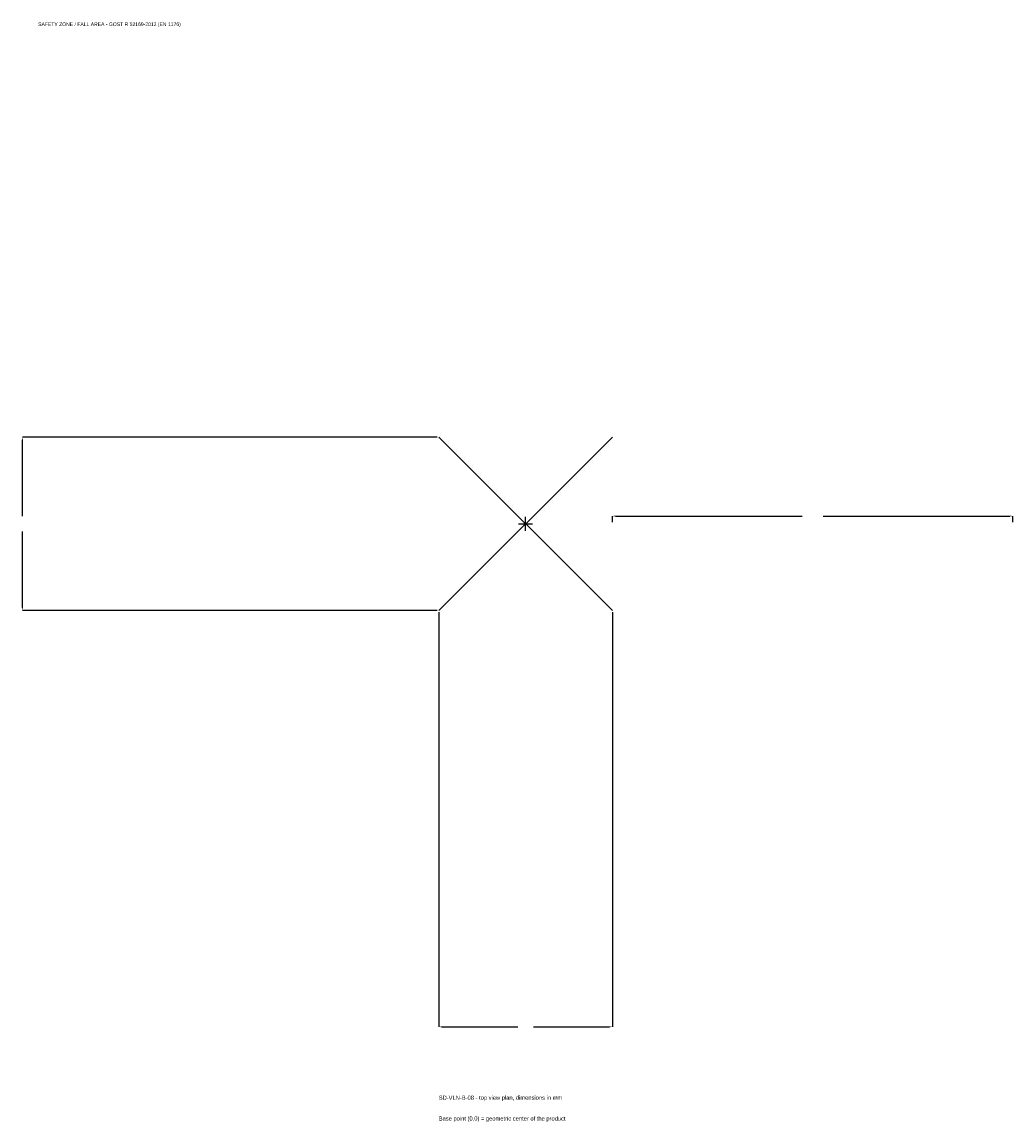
# Model space of a CAD drawing. Extents: x -1885 to 1825, y -2240 to 1879.
import ezdxf

# ---------------------------------------------------------------- set-up
doc = ezdxf.new("R2010")
doc.units = 0
for name, color, linetype in [('GP_MAF_zona_bezopasnosti', 1, 'Continuous'), ('ZSK_DANNYE', 3, 'Continuous'), ('ZSK_KONTUR', 7, 'Continuous'), ('ZSK_RAZMERY', 8, 'Continuous')]:
    doc.layers.add(name, color=color, linetype=linetype)
doc.dimstyles.new('ORION', dxfattribs={"dimtxt": 19.5, "dimasz": 11.7, "dimexe": 1.25, "dimexo": 5.85, "dimtad": 1, "dimcen": 2.5, "dimazin": 3, "dimtfac": 1, "dimtmove": 0, "dimatfit": 3})

# ---------------------------------------------------------------- blocks, each defined once
blk = doc.blocks.new('_CLOSEDFILLED')
at = {"color": 0, "linetype": 'BYBLOCK'}
blk.add_solid([(-1, 0.16), (0, 0), (-1, -0.16)], dxfattribs=at)
blk = doc.blocks.new('*D1')
for p, q in [((-325, -330.85), (-325, -1883.5)), ((325, -330.85), (325, -1883.5)), ((-313.3, -1883.5), (-29.25, -1883.5)), ((29.25, -1883.5), (313.3, -1883.5))]:
    blk.add_line(p, q)
at = {"layer": 'Defpoints'}
for p in [(-325, -325), (325, -325), (-325, -1883.5)]:
    blk.add_point(p, dxfattribs=at)
at = {"layer": 'ZSK_RAZMERY', "xscale": 11.7, "yscale": 11.7, "rotation": 180}
blk.add_blockref('_CLOSEDFILLED', (-325, -1883.5), dxfattribs=at)
at = {"layer": 'ZSK_RAZMERY', "xscale": 11.7, "yscale": 11.7}
blk.add_blockref('_CLOSEDFILLED', (325, -1883.5), dxfattribs=at)
blk = doc.blocks.new('*D2')
for p, q in [((-330.85, 325), (-1883.5, 325)), ((-1883.5, 29.25), (-1883.5, 313.3)), ((-1883.5, -313.3), (-1883.5, -29.25)), ((-330.85, -325), (-1883.5, -325))]:
    blk.add_line(p, q)
at = {"layer": 'Defpoints'}
for p in [(-325, 325), (-1883.5, -325), (-325, -325)]:
    blk.add_point(p, dxfattribs=at)
at = {"layer": 'ZSK_RAZMERY', "xscale": 11.7, "yscale": 11.7}
for p, rotation in [((-1883.5, 325), 90), ((-1883.5, -325), 270)]:
    blk.add_blockref('_CLOSEDFILLED', p, dxfattribs=dict(at, rotation=rotation))
blk = doc.blocks.new('*D3')
for p, q in [((325, 5.85), (325, 29.25)), ((336.7, 29.25), (1036, 29.25)), ((1114, 29.25), (1813.3, 29.25)), ((1825, 5.85), (1825, 29.25))]:
    blk.add_line(p, q)
at = {"layer": 'Defpoints'}
for p in [(325, 29.25), (325, 0), (1825, 0)]:
    blk.add_point(p, dxfattribs=at)
at = {"layer": 'ZSK_RAZMERY', "xscale": 11.7, "yscale": 11.7, "rotation": 180}
blk.add_blockref('_CLOSEDFILLED', (325, 29.25), dxfattribs=at)
at = {"layer": 'ZSK_RAZMERY', "xscale": 11.7, "yscale": 11.7}
blk.add_blockref('_CLOSEDFILLED', (1825, 29.25), dxfattribs=at)
blk = doc.blocks.new('B1')
at = {"layer": 'ZSK_KONTUR'}
for p, q in [((-325, -325), (325, 325)), ((-325, 325), (325, -325))]:
    blk.add_line(p, q, dxfattribs=at)
at = {"layer": 'ZSK_RAZMERY'}
for p, q in [((-26, 0), (26, 0)), ((0, -26), (0, 26))]:
    blk.add_line(p, q, dxfattribs=at)
at = {"layer": 'GP_MAF_zona_bezopasnosti', "color": 1}
blk.add_text('SAFETY ZONE / FALL AREA - GOST R 52169-2012 (EN 1176)', height=13.65, dxfattribs=at).set_placement((-1825, 1864))
at = {"layer": 'ZSK_RAZMERY'}
dim = blk.add_linear_dim(base=(-1883.5, -325), p1=(-325, -325), p2=(-325, 325), angle=90, dimstyle='ORION', dxfattribs=at)
dim.commit()
dim.dimension.update_dxf_attribs({"geometry": '*D2', "text_midpoint": (-1883.5, 0)})
for base, p1, p2, picture, middle in [((325, 29.25), (325, 0), (1825, 0), '*D3', (1075, 29.25)), ((-325, -1883.5), (-325, -325), (325, -325), '*D1', (0, -1883.5))]:
    dim = blk.add_linear_dim(base=base, p1=p1, p2=p2, dimstyle='ORION', dxfattribs=at)
    dim.commit()
    dim.dimension.update_dxf_attribs({"geometry": picture, "text_midpoint": middle})

msp = doc.modelspace()

# ---------------------------------------------------------------- block references
msp.add_blockref('B1', (0, 0))

# ---------------------------------------------------------------- texts
at = {"layer": 'ZSK_DANNYE', "color": 3}
msp.add_text('SD-VLN-B-08 - top view plan, dimensions in mm', height=15.6, dxfattribs=at).set_placement((-325, -2156.5))
at = {"layer": 'ZSK_DANNYE', "color": 7}
msp.add_text('Base point (0,0) = geometric center of the product', height=15.6, dxfattribs=at).set_placement((-325, -2234.5))

doc.saveas('drawing.dxf')
